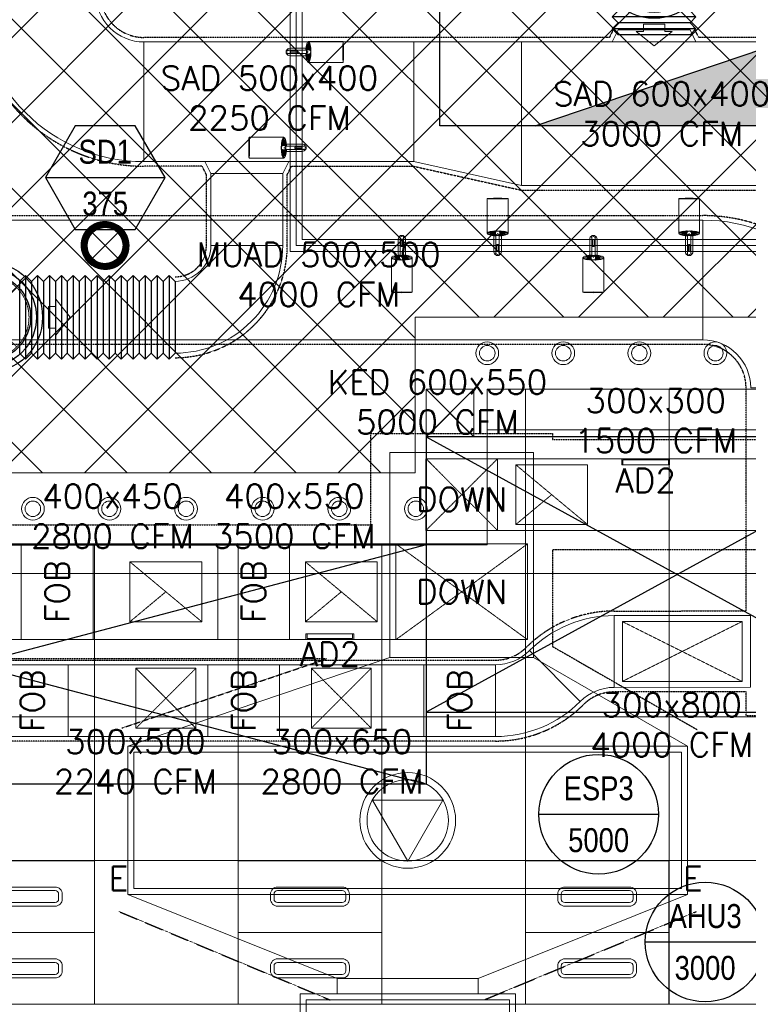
# Model space of a CAD drawing. Header units: millimetres. Extents: x -1574 to 74790, y -2818 to 13830.
# Tile 3 of 92: x 2292 to 5337, y 1050 to 5163. Entities that reach past the tile are written whole.
import ezdxf
from ezdxf.enums import TextEntityAlignment as Align

# ---------------------------------------------------------------- set-up
doc = ezdxf.new("R2010")
doc.units = ezdxf.units.MM
doc.header["$MEASUREMENT"] = 0
for name, pattern in [('( Hidden )', [0.375, 0.25, -0.125]), ('DASHED', [0.75, 0.5, -0.25]), ('HIDDEN', [0.375, 0.25, -0.125])]:
    doc.linetypes.add(name, pattern=pattern)
doc.layers.get('0').update_dxf_attribs({"lineweight": 5})
for name, color, linetype, lineweight, true_color in [('A-CEILING-01', 7, 'Continuous', 5, 0xd56ca8), ('A-CEILING-02', 7, 'Continuous', 5, 0xf27172), ('A-CEILING-08', 7, 'Continuous', 5, 0xd56ca8), ('ACMV-DA-AD', 30, 'Continuous', 13, 0xff7f00), ('ACMV-FA-DUCT', 150, 'Continuous', 20, 0x007fff), ('ACMV-KE-DUCT', 220, 'Continuous', 20, 0xff00bf), ('ACMV-KE-FLOW-ARROW', 220, 'Continuous', 20, 0xff00bf), ('ACMV-SA-DUCT', 200, 'Continuous', 20, 0xbf00ff), ('ACMV-SA-FLOW-ARROW', 200, 'Continuous', 20, 0xbf00ff), ('ACMV-VENTILATION FAN', 30, 'Continuous', 20, 0xff7f00), ('M-MEP-ELLG-LIGHT', 5, 'Continuous', 15, 0x0000ff), ('RCP LAYOUT', 9, 'Continuous', 13, 0x808080), ('XR-CP-DS$0$A-DOWN LIG', 9, 'Continuous', 0, 0x808080)]:
    doc.layers.add(name, color=color, linetype=linetype, lineweight=lineweight, true_color=true_color)
for name, color, linetype in [('A-CELING ELEMENT', 1, 'Continuous'), ('A-EQUIP', 253, 'Continuous'), ('ACMV-FA-DUCT-TEXT', 7, 'Continuous'), ('ACMV-KE-DUCT-TEXT', 7, 'Continuous'), ('ACMV-MEPF_General Text', 7, 'Continuous'), ('ACMV-SA-DUCT-TEXT', 7, 'Continuous'), ('Legend', 7, 'Continuous')]:
    doc.layers.add(name, color=color, linetype=linetype)
doc.layers.add('A-LIGHT', color=1, linetype='Continuous', lineweight=5)
doc.layers.add('A-Wall & Column', color=2, linetype='Continuous', lineweight=0)
for name, color, linetype, true_color in [('ACMV-DUCT-THERMAL-EXT-INS', 9, 'DASHED', 0x808080), ('ACMV-DUCT-THERMAL-INT-INS', 9, 'DASHED', 0x808080), ('ACMV-EQP-DX', 30, 'Continuous', 0xff7f00), ('ACMV-FLEX DUCT', 9, 'Continuous', 0x808080), ('ACMV-GRD', 30, 'Continuous', 0xff7f00), ('Exhaut Hoods', 7, 'Continuous', 0xf26722)]:
    doc.layers.add(name, color=color, linetype=linetype, true_color=true_color)
doc.styles.add('Arial Narrow', font='ARIALN.TTF')
doc.styles.get("Standard").update_dxf_attribs({"font": 'romans.shx'})

# ---------------------------------------------------------------- blocks, each defined once
blk = doc.blocks.new('A$C81f607aa')
at = {"layer": 'A-EQUIP', "color": 8, "lineweight": -3, "true_color": 0x808080}
for points in [[(-11028, 3602), (-11192, 3438)], [(-11192, 3602), (-11028, 3438)]]:
    blk.add_lwpolyline(points, dxfattribs=at)
at = {"layer": 'A-Wall & Column', "color": 8, "true_color": 0x808080}
for p, q in [((-11010, 3420), (-11210, 3620)), ((-11210, 3420), (-11010, 3620))]:
    blk.add_line(p, q, dxfattribs=at)
for points in [[(-11010, 3420), (-11210, 3420), (-11210, 3620), (-11010, 3620)], [(-11210, 3420), (-11010, 3420), (-11010, 3620), (-11210, 3620)]]:
    blk.add_lwpolyline(points, close=True, dxfattribs=at)
blk = doc.blocks.new('XR-CP-DS$0$LIGHTSSS')
at = {"layer": 'XR-CP-DS$0$A-DOWN LIG', "color": 253}
blk.add_lwpolyline([(-367488.2, -158911.1), (-371158.2, -158911.1), (-371158.2, -158261.1), (-373348.2, -158261.1), (-373348.2, -158911.1), (-376643.2, -158911.1), (-376643.2, -159211.1), (-373048.2, -159211.1), (-373048.2, -158561.1), (-371458.2, -158561.1), (-371458.2, -159211.1), (-367488.2, -159211.1)], close=True, dxfattribs=at)
blk = doc.blocks.new('XR-CP-DS$0$ceiling element 01')
at = {"layer": 'A-CELING ELEMENT', "lineweight": 5, "true_color": 0x808080, "transparency": 33554687}
h = blk.add_hatch(dxfattribs=at)
h.set_pattern_fill('ANSI36', color=8, scale=300)
h.paths.add_polyline_path([(-425629.8, -157750.9, -0.039119), (-425655.9, -157707.5), (-427128.8, -158480.5, 0.039269), (-426963.6, -158744.9)])
h.paths.add_polyline_path([(-427216.5, -158526.6, -0.039231), (-427344.4, -158225.6), (-431924, -159775.1), (-429595.3, -159775.1)])
h.paths.add_polyline_path([(-427146.3, -156679.9, 0.039168), (-427262.3, -156968.3), (-425674.3, -157463.1, -0.03857), (-425655.4, -157416.9)])
h.paths.add_polyline_path([(-425704.2, -155604.7, 0.039168), (-426005.5, -155681.4), (-425472.4, -157256.8, -0.03857), (-425424.2, -157244.1)])
edge = h.paths.add_edge_path()
edge.add_line((-430171.7, -151115.1), (-430279.8, -151115.1))
edge.add_line((-430279.8, -151115.1), (-430279.8, -151215.1))
edge.add_line((-430279.8, -151215.1), (-430479.8, -151215.1))
edge.add_line((-430479.8, -151215.1), (-430479.8, -151115.1))
edge.add_line((-430479.8, -151115.1), (-430629.8, -151115.1))
edge.add_line((-430629.8, -151115.1), (-430629.8, -150665.1))
edge.add_line((-430629.8, -150665.1), (-432321.8, -150665.1))
edge.add_line((-432321.8, -150665.1), (-432321.8, -150772.9))
edge.add_line((-432321.8, -150772.9), (-426859.3, -156104.6))
edge.add_arc((-425365.2, -157562.3), 2087.3, 126.7377, 135.7079, ccw=False)
edge.add_line((-426613.8, -155889.5), (-430171.7, -151115.1))
edge = h.paths.add_edge_path()
edge.add_line((-424199.8, -150665.1), (-424199.8, -151115.1))
edge.add_line((-424199.8, -151115.1), (-424349.8, -151115.1))
edge.add_line((-424349.8, -151115.1), (-424349.8, -151215.1))
edge.add_line((-424349.8, -151215.1), (-424444.6, -151215.1))
edge.add_line((-424444.6, -151215.1), (-425069.6, -155496))
edge.add_arc((-425365.2, -157562.3), 2087.3, 72.8718, 81.8578, ccw=False)
edge.add_line((-424750.5, -155567.5), (-423223, -150665.1))
edge.add_line((-423223, -150665.1), (-424199.8, -150665.1))
h.paths.add_polyline_path([(-424567.7, -153182.9), (-424331.7, -153182.9), (-424331.7, -153418.9), (-424567.7, -153418.9)], flags=16)
h = blk.add_hatch(dxfattribs=at)
h.set_pattern_fill('ANSI36', color=8, scale=300)
h.paths.add_polyline_path([(-426846.1, -159033.2, -0.036239), (-427043, -158804), (-428346.2, -159775.1), (-427588, -159775.1)])
h.paths.add_polyline_path([(-427423.6, -157908.4, -0.039197), (-427452.5, -157582.9), (-432321.8, -157641.9), (-432321.8, -158745.1)])
h.paths.add_polyline_path([(-425674.9, -157660.7, -0.038923), (-425686.3, -157611.6), (-427325.9, -157891.7, 0.039228), (-427250.5, -158193.8)])
h.paths.add_polyline_path([(-425560.1, -157303.4, -0.038492), (-425518.1, -157276.7), (-426291, -155804.1, 0.039154), (-426553.9, -155969.8)])
h.paths.add_polyline_path([(-426337.7, -155715.3, -0.039172), (-426037.7, -155586.2), (-427702.8, -150665.1), (-428988.4, -150665.1)])
at = {"layer": 'A-CELING ELEMENT', "color": 8, "linetype": '( Hidden )', "lineweight": -3, "ltscale": 10, "true_color": 0x808080}
blk.add_lwpolyline([(-427588, -159775.1), (-432321.8, -159775.1), (-432321.8, -150665.1), (-423119.8, -150665.1), (-423119.8, -155306.9), (-427588, -159775.1)], dxfattribs=at)
at = {"layer": 'A-CELING ELEMENT', "color": 8, "lineweight": -3, "true_color": 0x808080}
blk.add_lwpolyline([(-431924, -159775.1), (-427344.4, -158225.6)], dxfattribs=at)
blk = doc.blocks.new('*U70')
at = {"lineweight": 0}
h = blk.add_hatch(dxfattribs=at)
h.set_pattern_fill('ANSI31', color=0)
h.paths.add_polyline_path([(-70.7, 70.7), (-53, 53, -0.414214), (53, 53), (70.7, 70.7, 0.414214)])
h.paths.add_polyline_path([(75, 0, -0.198912), (53, -53), (70.7, -70.7, 0.198912), (100, 0, 0.198912), (70.7, 70.7), (53, 53, -0.198912)])
h.paths.add_polyline_path([(-53, -53), (-70.7, -70.7, 0.414214), (70.7, -70.7), (53, -53, -0.414214)])
h.paths.add_polyline_path([(-75, 0, -0.198912), (-53, 53), (-70.7, 70.7, 0.198912), (-100, 0, 0.198912), (-70.7, -70.7), (-53, -53, -0.198912)])
at = {"color": 0}
for p, q in [((-53, 53), (53, -53)), ((-53, -53), (53, 53))]:
    blk.add_line(p, q, dxfattribs=at)
at = {"color": 0, "lineweight": 0}
for radius in [100, 75]:
    blk.add_circle((0, 0), radius, dxfattribs=at)
blk = doc.blocks.new('LIGHT-600X600MM')
at = {"color": 0}
blk.add_line((300, 0), (-300, 0), dxfattribs=at)
blk.add_lwpolyline([(-300, 300), (-300, -300), (300, -300), (300, 300)], close=True, dxfattribs=at)
for points in [[(-165, 160), (-165, 140, 0.414214), (-135, 110), (135, 110, 0.414214), (165, 140), (165, 160, 0.414214), (135, 190), (-135, 190, 0.414214)], [(-150, 160), (-150, 140, 0.414214), (-135, 125), (135, 125, 0.414214), (150, 140), (150, 160, 0.414214), (135, 175), (-135, 175, 0.414214)], [(-165, -160), (-165, -140, -0.414214), (-135, -110), (135, -110, -0.414214), (165, -140), (165, -160, -0.414214), (135, -190), (-135, -190, -0.414214)], [(-150, -160), (-150, -140, -0.414214), (-135, -125), (135, -125, -0.414214), (150, -140), (150, -160, -0.414214), (135, -175), (-135, -175, -0.414214)]]:
    blk.add_lwpolyline(points, format="xyb", close=True, dxfattribs=at)
blk.add_attdef('E', text='', height=100).set_placement((400, 250), align=Align.MIDDLE_CENTER)
blk = doc.blocks.new('A$C98a85b24')
at = {"layer": 'M-MEP-ELLG-LIGHT', "color": 8, "true_color": 0x808080}
for name, p in [('*U70', (-1541, 4220)), ('LIGHT-600X600MM', (-685, 1350))]:
    blk.add_blockref(name, p, dxfattribs=at)
ref = blk.add_blockref('LIGHT-600X600MM', (-1885, 1350), dxfattribs=at)
ref.add_attrib('E', 'E', dxfattribs={"layer": '0', "color": 0, "height": 100}).set_placement((-1485, 1575), align=Align.MIDDLE_CENTER)
ref = blk.add_blockref('LIGHT-600X600MM', (515, 1350), dxfattribs=at)
ref.add_attrib('E', 'E', dxfattribs={"layer": '0', "color": 0, "height": 100}).set_placement((915, 1575), align=Align.MIDDLE_CENTER)
blk = doc.blocks.new('track-L-1')
at = {"color": 8, "linetype": 'Continuous', "lineweight": 13, "true_color": 0x808080}
for p, q in [((0, 9.4), (-0.6, 43.4)), ((-0.5, 43.4), (144.7, 43.5)), ((1.8, 9.3), (1.2, 42.9)), ((-93, -5.8), (-93, 5.7)), ((-93, 1), (-89, 1)), ((-83, 6.7), (-92, 6.7)), ((-91.9, -1.2), (-91.9, 1)), ((-90.5, 6.7), (-90.5, 8.3)), ((-90.5, 8.3), (-85, 8.3)), ((-90.5, 6.9), (-85, 6.9)), ((-89, -1.2), (-89, 1)), ((-85, 6.7), (-85, 8.3)), ((-83, 6.9), (-83, 5.7)), ((-10, 6.9), (-83, 6.9)), ((-11, 15.4), (-77.5, 15.4)), ((-75.5, 2.9), (-75.5, -3.1)), ((-75.5, 2.9), (-46.4, 2.9)), ((-46.6, 2.9), (-46.6, -3.1)), ((-46.4, -3.1), (-46.4, 2.9)), ((-11, 6.9), (-11, 15.4)), ((-6.5, 6.9), (-10.8, 11.2)), ((-5.1, 8), (-10.6, 13.5)), ((-5.1, 7.9), (-10.4, 15.8)), ((-3.5, 8.8), (-10.1, 18.5)), ((-3.5, 8.8), (-9.6, 22.8)), ((-1.8, 9.3), (-9, 26)), ((-9, -6.1), (-9, 5.9)), ((-6.5, 3.9), (-9, 3.9)), ((-1.8, 9.3), (-7, 34.5)), ((0, 9.4), (-5.8, 37.6)), ((1.8, 9.3), (5.7, 35.2)), ((3.5, 8.8), (6.9, 31.2)), ((3.5, 8.8), (8.5, 22.7)), ((5.1, 8), (9, 18.9)), ((5.1, 8), (9.4, 15.5)), ((6.5, 7), (9.6, 12.4)), ((6.5, 6.9), (9.7, 10.9)), ((7.7, 5.7), (9.9, 8.3)), ((-93, -1.2), (-89, -1.2)), ((-92, -6.8), (-83, -6.8)), ((-90.5, -8.5), (-90.5, -6.8)), ((-90.5, -7.1), (-85, -7.1)), ((-90.5, -8.5), (-85, -8.5)), ((-85, -8.5), (-85, -6.8)), ((-83, -7.1), (-83, -5.8)), ((-83, -7.1), (-10, -7.1)), ((-77.5, -15.6), (-11, -15.6)), ((-75.5, -3.1), (-46.4, -3.1)), ((-11, -15.6), (-11, -7.1)), ((-6.5, -7), (-10.8, -11.3)), ((-5.1, -8.1), (-10.6, -13.6)), ((-5.1, -8.1), (-10.4, -15.9)), ((-3.5, -8.9), (-10.1, -18.6)), ((-3.5, -8.9), (-9.6, -22.9)), ((-6.5, -4.1), (-9, -4.1)), ((-1.8, -9.4), (-9, -26.1)), ((-1.8, -9.4), (-7, -34.6)), ((0, -9.6), (-5.8, -37.7)), ((0, -9.6), (-0.6, -43.6)), ((1.8, -9.4), (1.2, -43)), ((1.8, -9.4), (5.7, -35.3)), ((3.5, -8.9), (6.9, -31.3)), ((3.5, -8.9), (8.5, -22.8)), ((5.1, -8.1), (9, -19.1)), ((5.1, -8.1), (9.4, -15.6)), ((6.5, -7.1), (9.6, -12.5)), ((6.5, -7.1), (9.7, -11)), ((7.7, -5.8), (9.9, -8.4)), ((-0.5, -43.6), (144.7, -43.5))]:
    blk.add_line(p, q, dxfattribs=at)
for centre, radius, start, end in [((-92, 5.7), 1, 90.0041, 180.0041), ((-77.5, -0.1), 15.5, 90.0041, 154.188), ((-10, 5.9), 1, 0.0041, 90.0041), ((0, -0.1), 9.5, 205.0436, 154.9646), ((2, 9.9), 10.4, 214.9292, 253.0242), ((-92, -5.8), 1, 180.0041, 270.0041), ((-77.5, -0.1), 15.5, 205.8202, 270.0041), ((-10, -6.1), 1, 270.0041, 0.0041), ((2, -10), 10.4, 106.984, 145.0789)]:
    blk.add_arc(centre, radius, start, end, dxfattribs=at)
for centre, ratio, start_param, end_param in [((-0.5, -0.1), 0.243873, -1.409174, 4.550767), ((144.7, 0), 0.034014, -1.570796, 4.712389)]:
    blk.add_ellipse(centre, major_axis=(0, -43.5), ratio=ratio, start_param=start_param, end_param=end_param, dxfattribs=at)
blk = doc.blocks.new('A$Ce144d348')
at = {"layer": 'M-MEP-ELLG-LIGHT', "color": 252}
blk.add_lwpolyline([(3223, -5724), (3273, -5724), (3273, -9235), (8919.9, -9235), (13625, -4529.9), (13625, -356.4), (13675, -356.4), (13675, -4550.7), (8940.7, -9285), (3223, -9285)], close=True, dxfattribs=at)
blk.add_lwpolyline([(3248, -5724), (3248, -9260), (8930.3, -9260), (13650, -4540.3), (13650, -356.4)], dxfattribs=at)
at = {"layer": 'M-MEP-ELLG-LIGHT', "color": 1, "true_color": 0xff0000}
blk.add_blockref('track-L-1', (3299, -8451.5), dxfattribs=at)
at = {"layer": 'M-MEP-ELLG-LIGHT', "color": 1, "true_color": 0xff0000, "xscale": -1}
blk.add_blockref('track-L-1', (3195.5, -8851.5), dxfattribs=at)
at = {"layer": 'M-MEP-ELLG-LIGHT', "color": 1, "true_color": 0xff0000, "rotation": 90}
for p in [(4089.1, -9209), (4889.1, -9209)]:
    blk.add_blockref('track-L-1', p, dxfattribs=at)
at = {"layer": 'M-MEP-ELLG-LIGHT', "color": 1, "true_color": 0xff0000, "xscale": -1, "rotation": 90}
for p in [(3689.1, -9311), (4489.1, -9311)]:
    blk.add_blockref('track-L-1', p, dxfattribs=at)
blk = doc.blocks.new('A$C137d50fb')
at = {"layer": 'M-MEP-ELLG-LIGHT', "color": 8, "lineweight": 13, "true_color": 0x808080}
for centre, radius in [((4045.7, -9710), 47.5), ((4363.4, -9710), 47.5), ((4681.1, -9710), 47.5), ((4998.9, -9710), 47.5), ((4045.7, -9710), 32.5), ((4363.4, -9710), 32.5), ((4681.1, -9710), 32.5), ((4998.9, -9710), 32.5), ((2147.3, -10360), 47.5), ((2467.3, -10360), 47.5), ((2787.3, -10360), 47.5), ((3107.3, -10360), 47.5), ((3427.3, -10360), 47.5), ((3747.3, -10360), 47.5), ((2147.3, -10360), 32.5), ((2467.3, -10360), 32.5), ((2787.3, -10360), 32.5), ((3107.3, -10360), 32.5), ((3427.3, -10360), 32.5), ((3747.3, -10360), 32.5)]:
    blk.add_circle(centre, radius, dxfattribs=at)
blk = doc.blocks.new('XR-CP-DS')
at = {"layer": 'A-CEILING-01', "true_color": 0x808080}
h = blk.add_hatch(dxfattribs=at)
h.set_pattern_fill('ANSI37', color=8, scale=2000)
edge = h.paths.add_edge_path()
edge.add_line((17350, 13380), (12020, 13380))
edge.add_line((12020, 13380), (12020, 13280))
edge.add_line((12020, 13280), (11820, 13280))
edge.add_line((11820, 13280), (11820, 13380))
edge.add_line((11820, 13380), (6090, 13380))
edge.add_line((6090, 13380), (6090, 13280))
edge.add_line((6090, 13280), (5890, 13280))
edge.add_line((5890, 13280), (5890, 13380))
edge.add_line((5890, 13380), (350, 13380))
edge.add_line((350, 13380), (200, 13380))
edge.add_line((200, 13380), (200, 4520))
edge.add_line((200, 4520), (650, 4520))
edge.add_line((650, 4520), (650, 4220))
edge.add_line((650, 4220), (200, 4220))
edge.add_line((200, 4220), (200, 3270))
edge.add_line((200, 3270), (3945, 3270))
edge.add_line((3945, 3270), (3945, 3920))
edge.add_line((3945, 3920), (6135, 3920))
edge.add_line((6135, 3920), (6135, 3270))
edge.add_line((6135, 3270), (9805, 3270))
edge.add_line((9805, 3270), (9805, 3070))
edge.add_line((9805, 3070), (10125.7, 3070))
edge.add_line((10125.7, 3070), (10125.7, 3423))
edge.add_line((10125.7, 3423), (11242.1, 4539.4))
edge.add_line((11242.1, 4539.4), (10770.1, 5011.3))
edge.add_line((10770.1, 5011.3), (11904.4, 6145.6))
edge.add_line((11904.4, 6145.6), (14298.8, 8540))
edge.add_line((14298.8, 8540), (14450, 8540))
edge.add_line((14450, 8540), (14450, 9620))
edge.add_line((14450, 9620), (14450, 12330))
edge.add_arc((15200, 12330), 750, 90, 180, ccw=False)
edge.add_line((15200, 13080), (17350, 13080))
edge.add_line((17350, 13080), (17350, 13380))
h.paths.add_polyline_path([(5890.1, 11294.2), (6090.1, 11294.2), (6090.1, 11094.2), (5890.1, 11094.2)], flags=16)
h.paths.add_polyline_path([(5890.1, 9330), (6090.1, 9330), (6090.1, 9130), (5890.1, 9130)], flags=16)
h.paths.add_polyline_path([(5890, 8418.4), (6090, 8418.4), (6090, 8218.4), (5890, 8218.4)], flags=16)
h.paths.add_polyline_path([(5890, 6030), (6090, 6030), (6090, 5830), (5890, 5830)], flags=16)
h.paths.add_polyline_path([(11820, 8418.4), (12020, 8418.4), (12020, 8218.4), (11820, 8218.4)], flags=16)
h.paths.add_polyline_path([(11820, 9330), (12020, 9330), (12020, 9130), (11820, 9130)], flags=16)
h.paths.add_polyline_path([(11820.1, 11294.2), (12020.1, 11294.2), (12020.1, 11094.2), (11820.1, 11094.2)], flags=16)
at = {"layer": 'A-CEILING-02', "true_color": 0x808080}
h = blk.add_hatch(dxfattribs=at)
h.set_pattern_fill('_USER', color=8, scale=600, double=1, pattern_type=0)
h.set_pattern_definition([(0, (9805, 1050), (0, 600), []), (90, (9805, 1050), (-600, 4e-14), [])])
h.paths.add_polyline_path([(200, 1050), (200, 2970), (4245, 2970), (4245, 3620), (5835, 3620), (5835, 2970), (9805, 2970), (9805, 1050)])
at = {"layer": 'A-CEILING-01', "color": 8, "true_color": 0x808080}
blk.add_lwpolyline([(11820, 13380), (6090, 13380), (6090, 13280), (5890, 13280), (5890, 13380), (350, 13380), (200, 13380), (200, 4520), (650, 4520), (650, 4220), (200, 4220), (200, 3270), (3945, 3270), (3945, 3920), (6135, 3920), (6135, 3270), (9805, 3270), (9805, 3070), (10125.7, 3070)], dxfattribs=at)
blk.add_lwpolyline([(200, 1050), (200, 2970), (4245, 2970), (4245, 3620), (5835, 3620), (5835, 2970), (9805, 2970), (9805, 1050)], close=True, dxfattribs=at)
at = {"color": 8, "true_color": 0x808080}
blk.add_blockref('A$C81f607aa', (15200, 0), dxfattribs=at)
at = {"layer": 'A-CEILING-08', "color": 8, "lineweight": 0, "true_color": 0x808080}
blk.add_blockref('XR-CP-DS$0$ceiling element 01', (436369.8, 164495.1), dxfattribs=at)
at = {"layer": 'A-LIGHT', "color": 8, "true_color": 0x808080}
for name, p in [('A$C98a85b24', (4190, 0)), ('A$Ce144d348', (200, 13480)), ('A$C137d50fb', (200, 13480))]:
    blk.add_blockref(name, p, dxfattribs=at)
at = {"layer": 'XR-CP-DS$0$A-DOWN LIG', "color": 8, "lineweight": 0, "true_color": 0x808080}
blk.add_blockref('XR-CP-DS$0$LIGHTSSS', (377293.2, 162181.1), dxfattribs=at)
blk = doc.blocks.new('EQP TAG')
at = {"layer": 'Legend'}
blk.add_line((-250, 0), (250, 0), dxfattribs=at)
blk.add_circle((0, 0), 250, dxfattribs=at)
at = {"layer": 'Legend', "style": 'Arial Narrow'}
for tag, p in [('EQP_TAG', (0, 108.3)), ('CFM', (0, -108.3))]:
    blk.add_attdef(tag, text='', height=100, dxfattribs=at).set_placement(p, align=Align.MIDDLE_CENTER)
blk = doc.blocks.new('KEF-4250')
at = {"layer": 'ACMV-KE-FLOW-ARROW'}
for points in [[(0, 889.2), (-100, 969.2), (-60, 969.2), (-60, 1009.2), (60, 1009.2), (60, 969.2), (100, 969.2), (0, 889.2)], [(0, 129.2), (-100, 209.2), (-60, 209.2), (-60, 249.2), (60, 249.2), (60, 209.2), (100, 209.2), (0, 129.2)]]:
    blk.add_lwpolyline(points, dxfattribs=at)
blk.add_lwpolyline([(0, 410), (147.2, 665), (-147.2, 665)], close=True, dxfattribs=at)
at = {"layer": 'ACMV-VENTILATION FAN'}
for points in [[(295, 1160), (295, 1095), (-295, 1095), (-295, 1160)], [(-450, 65), (-450, 1095), (450, 1095), (450, 65)], [(-425, 90), (-425, 1070), (425, 1070), (425, 90)], [(295, 0), (295, 65), (-295, 65), (-295, 0)]]:
    blk.add_lwpolyline(points, close=True, dxfattribs=at)
for radius in [200, 170]:
    blk.add_circle((0, 580), radius, dxfattribs=at)
blk = doc.blocks.new('A$C526f7b77')
at = {"layer": 'Exhaut Hoods', "linetype": 'Continuous', "ltscale": 750}
for points in [[(-200, 2270), (1900, 2270), (1900, 3420), (-200, 3420)], [(-3990, 2970), (-200, 2970), (-200, 1970.1), (-3990, 1970.1)]]:
    blk.add_lwpolyline(points, close=True, dxfattribs=at)
at = {"layer": 'Exhaut Hoods'}
for points in [[(1900, 3420), (-200, 2270)], [(-200, 3420), (1900, 2270)], [(-200, 2970), (-3990, 1970.1)], [(-3990, 2970), (-200, 1970.1)]]:
    blk.add_lwpolyline(points, dxfattribs=at)
blk = doc.blocks.new('RYDAIR ESP-6000 CFM')
at = {"layer": 'ACMV-KE-FLOW-ARROW'}
blk.add_lwpolyline([(0, 140), (147.2, 395), (-147.2, 395)], close=True, dxfattribs=at)
at = {"layer": 'ACMV-VENTILATION FAN'}
for points in [[(-1169, 620), (1169, 620), (1169, 0), (-1169, 0)], [(-1144, 595), (1144, 595), (1144, 25), (-1144, 25)]]:
    blk.add_lwpolyline(points, close=True, dxfattribs=at)
for radius in [200, 170]:
    blk.add_circle((0, 310), radius, dxfattribs=at)
blk = doc.blocks.new('DUCT_AD_200x200_S')
at = {"layer": 'ACMV-DA-AD'}
blk.add_lwpolyline([(0, 100), (25, 100), (25, -100), (0, -100)], close=True, dxfattribs=at)
blk.add_lwpolyline([(0, 100), (25, 100), (25, -100), (0, -100)], dxfattribs=at)
at = {"layer": 'ACMV-DA-AD', "color": 8, "true_color": 0x808080}
blk.add_lwpolyline([(0, 95), (20, 95), (20, -95), (0, -95)], dxfattribs=at)
blk = doc.blocks.new('A$C5c7590bd')
at = {"layer": 'ACMV-DUCT-THERMAL-EXT-INS'}
blk.add_lwpolyline([(-13941.9, 2113.2), (-13943.4, 2149.8), (-14840, 2149.8), (-14840, 2487.8), (-13957.1, 2487.8), (-13966.9, 2729.1), (-13966.9, 3625.8, -0.414214), (-13247.9, 4344.8), (-10053.6, 4344.8, -0.414386), (-9335, 3625.8), (-9335, 2255.3), (-9873, 2255.3), (-9873, 2355.3), (-10424.6, 2354.8, 0.198685), (-10552.4, 2301.8, -0.198912), (-10919.4, 2149.8), (-13452.4, 2149.8), (-13453.9, 2113.2)], format="xyb", dxfattribs=at)
blk.add_lwpolyline([(-10053.6, 3806.8), (-13247.9, 3806.8, 0.414181), (-13428.9, 3625.8), (-13428.9, 2729.1), (-13438.7, 2487.8), (-10919.4, 2487.8, 0.198912), (-10791.4, 2540.8, -0.198912), (-10424.4, 2692.8), (-9873, 2693.3), (-9873, 3625.8, 0.413615)], format="xyb", close=True, dxfattribs=at)
for points in [[(-12481.1, 2204.1), (-11625.6, 2493.3), (-14901.2, 2493.3), (-14901.2, 3053.3), (-11441, 3053.3), (-11441, 3435), (-10681, 3435), (-10681, 3409.2), (-9355, 3409.2), (-9355, 2949.2), (-10681, 2949.2), (-10681, 2544.6), (-10077.6, 2197.7)], [(-12492.1, 1437.2), (-11611, 1068.3)], [(-10967.8, 1068.3), (-10080.9, 1437.2)]]:
    blk.add_lwpolyline(points, dxfattribs=at)
at = {"layer": 'ACMV-FA-DUCT'}
for points in [[(-13250.9, 4325.8), (-10053.6, 4325.8), (-10053.6, 3825.8), (-13250.9, 3825.8)], [(-10424.4, 2673.8), (-9854, 2674.3), (-9854, 2374.3), (-10424.4, 2373.8)], [(-10389.8, 2648.8), (-10389.8, 2398.8), (-9889.8, 2398.8), (-9889.8, 2648.8)], [(-13005, 2468.8), (-12705, 2468.8), (-12705, 2168.8), (-13005, 2168.8)], [(-12705, 2468.8), (-12122, 2468.8), (-12122, 2168.8), (-12705, 2168.8)], [(-12122, 2468.8), (-11822, 2468.8), (-11822, 2168.8), (-12122, 2168.8)], [(-11822, 2468.8), (-11219.4, 2468.8), (-11219.4, 2168.8), (-11822, 2168.8)], [(-11219.4, 2468.8), (-10919.4, 2468.8), (-10919.4, 2168.8), (-11219.4, 2168.8)], [(-12422, 2453.6), (-12172, 2453.6), (-12172, 2203.6), (-12422, 2203.6)], [(-11689, 2453.6), (-11439, 2453.6), (-11439, 2203.6), (-11689, 2203.6)]]:
    blk.add_lwpolyline(points, close=True, dxfattribs=at)
for points in [[(-10053.6, 3825.8), (-10053.6, 4325.8, -0.414214), (-9353.6, 3625.8), (-9853.6, 3625.8, 0.414214)], [(-10565.8, 2315.2, -0.198912), (-10424.4, 2373.8), (-10424.4, 2673.8, 0.198912), (-10778, 2527.4)], [(-10919.4, 2468.8, 0.198912), (-10778, 2527.4), (-10565.8, 2315.2, -0.198912), (-10919.4, 2168.8)]]:
    blk.add_lwpolyline(points, format="xyb", close=True, dxfattribs=at)
at = {"layer": 'ACMV-FA-DUCT', "linetype": 'DASHED'}
for points in [[(-9889.8, 2648.8), (-10389.8, 2398.8)], [(-10389.8, 2648.8), (-9889.8, 2398.8)], [(-12172, 2453.6), (-12422, 2203.6)], [(-12422, 2453.6), (-12172, 2203.6)], [(-11439, 2453.6), (-11689, 2203.6)], [(-11689, 2453.6), (-11439, 2203.6)]]:
    blk.add_lwpolyline(points, dxfattribs=at)
at = {"layer": 'ACMV-KE-DUCT'}
for points in [[(-11361, 3355), (-10761, 3355), (-10761, 2498.3), (-11361, 2498.3)], [(-11211, 3329.2), (-10911, 3329.2), (-10911, 3029.2), (-11211, 3029.2)], [(-10911, 3329.2), (-9435, 3329.2), (-9435, 3029.2), (-10911, 3029.2)], [(-10535, 3054.2), (-10835, 3054.2), (-10835, 3304.2), (-10535, 3304.2)], [(-13409, 2973.3), (-12901, 2973.3), (-12901, 2573.9), (-13409, 2573.9)], [(-12901, 2973.3), (-12601, 2973.3), (-12601, 2573.3), (-12901, 2573.3)], [(-12601, 2973.3), (-12080.5, 2973.3), (-12080.5, 2573.3), (-12601, 2573.3)], [(-12080.5, 2973.3), (-11780.5, 2973.3), (-11780.5, 2573.3), (-12080.5, 2573.3)], [(-11780.5, 2973.3), (-11336, 2973.3), (-11336, 2573.3), (-11780.5, 2573.3)], [(-11336, 2973.3), (-10786, 2973.3), (-10786, 2573.3), (-11336, 2573.3)], [(-12147, 2648.3), (-12447, 2648.3), (-12447, 2898.3), (-12147, 2898.3)], [(-11414, 2648.3), (-11714, 2648.3), (-11714, 2898.3), (-11414, 2898.3)], [(-11361, 2498.3), (-10761, 2498.3), (-10117.5, 2128.3), (-12455.5, 2128.3)], [(-12455.5, 1508.3), (-10117.5, 1508.3), (-10991.5, 1158.3), (-11581.5, 1158.3)]]:
    blk.add_lwpolyline(points, close=True, dxfattribs=at)
at = {"layer": 'ACMV-KE-DUCT', "linetype": 'DASHED'}
for points in [[(-10911, 3329.2), (-11211, 3029.2)], [(-11210, 3329.2), (-10911, 3029.2)], [(-10535, 3054.2), (-10835, 3304.2)], [(-10685, 3179.2), (-10835, 3054.2)], [(-11336, 2973.3), (-10786, 2573.3)], [(-10786, 2973.3), (-11336, 2573.3)], [(-12147, 2648.3), (-12447, 2898.3)], [(-11414, 2648.3), (-11714, 2898.3)], [(-12297, 2773.3), (-12447, 2648.3)], [(-11564, 2773.3), (-11714, 2648.3)]]:
    blk.add_lwpolyline(points, dxfattribs=at)
blk.add_blockref('RYDAIR ESP-6000 CFM', (-11286.5, 1508.3))
at = {"layer": 'ACMV-DUCT-THERMAL-EXT-INS', "xscale": -1, "rotation": 270.000000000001}
blk.add_blockref('DUCT_AD_200x200_S', (-10292.6, 3304.2), dxfattribs=at)
at = {"layer": 'ACMV-DUCT-THERMAL-EXT-INS', "rotation": 269.9999999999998}
blk.add_blockref('DUCT_AD_200x200_S', (-11611.6, 2598.3), dxfattribs=at)
at = {"layer": 'ACMV-EQP-DX'}
blk.add_blockref('EQP TAG', (-10488.8, 1844.1), dxfattribs=at).add_auto_attribs({'EQP_TAG': 'ESP3', 'CFM': '5000'})
at = {"layer": 'ACMV-KE-DUCT'}
blk.add_blockref('KEF-4250', (-11286.5, -1.7), dxfattribs=at)
at = {"layer": 'Exhaut Hoods'}
blk.add_blockref('A$C526f7b77', (-11010, 0), dxfattribs=at)
at = {"layer": 'ACMV-FA-DUCT-TEXT', "char_height": 100, "attachment_point": 5}
for s, insert in [('{\\Fromans|c0;MUAD 500x500\\P4000 CFM}', (-11658.6, 4098.7)), ('{\\Fromans|c0;300x800\\P4000 CFM}', (-10183.3, 2217.7)), ('{\\Fromans|c0;300x500\\P2240 CFM}', (-12424.3, 2063.9)), ('{\\Fromans|c0;300x650\\P2800 CFM}', (-11561.3, 2063.9))]:
    blk.add_mtext_dynamic_manual_height_columns(s, width=1738.556, gutter_width=1, heights=[389.5], dxfattribs=dict(at, insert=insert))
at = {"layer": 'ACMV-FA-DUCT-TEXT', "char_height": 100, "attachment_point": 5, "rotation": 89.9961}
for insert in [(-12855, 2318.8), (-11972, 2318.8), (-11069.4, 2318.8)]:
    blk.add_mtext_dynamic_manual_height_columns('{\\Fromans|c0;FOB}', width=1738.556, gutter_width=1, heights=[389.5], dxfattribs=dict(at, insert=insert))
at = {"layer": 'ACMV-KE-DUCT-TEXT', "char_height": 100, "attachment_point": 5}
for s, insert in [('{\\Fromans|c0;KED 600x550\\P5000 CFM}', (-11162.3, 3566)), ('{\\Fromans|c0;300x300\\P1500 CFM}', (-10250.1, 3488.4)), ('{\\Fromans|c0;400x450\\P2800 CFM}', (-12520, 3089)), ('{\\Fromans|c0;400x550\\P3500 CFM}', (-11761, 3089))]:
    blk.add_mtext_dynamic_manual_height_columns(s, width=1639.938, gutter_width=1, heights=[0], dxfattribs=dict(at, insert=insert))
for s, insert, rotation in [('{\\Fromans|c0;DOWN}', (-11061, 3159.2), 359.8998), ('{\\Fromans|c0;FOB}', (-12751, 2773.3), 89.8998), ('{\\Fromans|c0;FOB}', (-11930.5, 2773.3), 89.8998), ('{\\Fromans|c0;DOWN}', (-11061, 2773.3), 359.8998)]:
    blk.add_mtext_dynamic_manual_height_columns(s, width=1639.938, gutter_width=1, heights=[0], dxfattribs=dict(at, insert=insert, rotation=rotation))
at = {"layer": 'ACMV-MEPF_General Text', "char_height": 100, "attachment_point": 5}
for insert in [(-10292.6, 3238.2), (-11611.6, 2513)]:
    blk.add_mtext_dynamic_manual_height_columns('\\pxqc,t6;{\\Fromans|c0;AD2}', width=3300, gutter_width=15540.7, heights=[500], dxfattribs=dict(at, insert=insert))
blk = doc.blocks.new('SA-RCD-350')
at = {"layer": 'ACMV-GRD'}
for radius in [231.5, 206.5, 181.5]:
    blk.add_circle((0, 0), radius, dxfattribs=at)
at = {"layer": 'ACMV-SA-DUCT', "linetype": 'HIDDEN'}
for p, q in [((-123.7, 123.7), (123.7, -123.7)), ((123.7, 123.7), (-123.7, -123.7))]:
    blk.add_line(p, q, dxfattribs=at)
blk.add_circle((0, 0), 175, dxfattribs=at)
at = {"layer": 'ACMV-SA-FLOW-ARROW'}
for points in [[(0, 346.5), (-75, 286.5), (-45, 286.5), (-45, 256.5), (45, 256.5), (45, 286.5), (75, 286.5), (0, 346.5)], [(-346.5, 0), (-286.5, 75), (-286.5, 45), (-256.5, 45), (-256.5, -45), (-286.5, -45), (-286.5, -75), (-346.5, 0)], [(346.5, 0), (286.5, 75), (286.5, 45), (256.5, 45), (256.5, -45), (286.5, -45), (286.5, -75), (346.5, 0)], [(0, -346.5), (-75, -286.5), (-45, -286.5), (-45, -256.5), (45, -256.5), (45, -286.5), (75, -286.5), (0, -346.5)]]:
    blk.add_lwpolyline(points, dxfattribs=at)
blk = doc.blocks.new('AIR Terminal Tag')
at = {"layer": 'Legend'}
blk.add_line((-250, 0), (250, 0), dxfattribs=at)
blk.add_lwpolyline([(-125, 216.5), (-250, 0), (-125, -216.5), (125, -216.5), (250, 0), (125, 216.5)], close=True, dxfattribs=at)
at = {"layer": 'Legend', "style": 'Arial Narrow'}
for tag, p in [('AIR_TERMINAL_TYPE_NUMBER', (0, 108.3)), ('CFM', (0, -108.3))]:
    blk.add_attdef(tag, text='', height=100, dxfattribs=at).set_placement(p, align=Align.MIDDLE_CENTER)
blk = doc.blocks.new('FC300')
at = {"layer": 'ACMV-FLEX DUCT'}
for p, q in [((-50, 150), (-25, 175)), ((-25, 175), (-25, -175)), ((-25, 175), (0, 150)), ((-50, 150), (-50, -150)), ((0, 150), (0, -150)), ((-50, -150), (-25, -175)), ((-25, -175), (0, -150))]:
    blk.add_line(p, q, dxfattribs=at)
blk = doc.blocks.new('A$C7e6e56f9')
at = {"layer": 'ACMV-DUCT-THERMAL-INT-INS'}
for points in [[(-10424.1, 5128.7), (-10443.9, 5089.2), (-12389.1, 5089.2, -0.414214), (-12570.1, 5270.2), (-12570.1, 6505.9), (-12620.1, 6955.9), (-12620.1, 7204.4), (-12584.6, 7222.2), (-11296.3, 7222.2)], [(-12258.6, 4089.2, 0.418363), (-12127.7, 4220.2), (-12127.7, 4515.7), (-12145.5, 4551.2), (-12389.1, 4551.2, -0.414214), (-13108.1, 5270.2), (-13108.1, 5859.5), (-13143.6, 5877.3, -0.411388), (-13608.1, 6346.2), (-13608.1, 6846.2)], [(-8629, 1966.7), (-8629, 2416.7, -0.198912), (-8576, 2544.7, 0.198912), (-8336.1, 3123.8), (-8336.1, 4170.2, 0.414214), (-9255.1, 5089.2), (-10070.4, 5089.2), (-10090.1, 5128.7)], [(-11789.8, 4515.7), (-11772, 4551.2), (-11262.7, 4551.2), (-10812.7, 4451.2), (-9790.7, 4451.2), (-9770, 4411.7), (-9770, 4146.3, 0.414214), (-9301, 3677.3), (-9151, 3677.3)], [(-12258.7, 3751.2, 0.414214), (-11789.7, 4220.2), (-11789.7, 4515.7)]]:
    blk.add_lwpolyline(points, format="xyb", dxfattribs=at)
at = {"layer": 'ACMV-SA-DUCT'}
for points in [[(-12589.1, 5270.2), (-13089.1, 5270.2, 0.414214), (-12389.1, 4570.2), (-12389.1, 5070.2, -0.414214)], [(-11808.7, 4220.2, -0.414214), (-12258.7, 3770.2), (-12258.7, 4070.2, 0.414214), (-12108.7, 4220.2)]]:
    blk.add_lwpolyline(points, format="xyb", close=True, dxfattribs=at)
for points in [[(-10407.1, 5120.2), (-10107.1, 5120.2), (-10082.1, 5070.2), (-10432.1, 5070.2)], [(-12389.1, 5070.2), (-11260.6, 5070.2), (-11260.6, 4570.2), (-12389.1, 4570.2)], [(-11260.6, 5070.2), (-10810.6, 5070.2), (-10810.6, 4470.2), (-11260.6, 4570.2)], [(-10810.6, 5070.2), (-9255.1, 5070.2), (-9255.1, 4470.2), (-10810.6, 4470.2)], [(-12108.7, 4520.2), (-11808.7, 4520.2), (-11783.7, 4570.2), (-12133.7, 4570.2)], [(-12108.7, 4520.2), (-11808.7, 4520.2), (-11808.7, 4220.2), (-12108.7, 4220.2)]]:
    blk.add_lwpolyline(points, close=True, dxfattribs=at)
at = {"layer": 'ACMV-EQP-DX'}
blk.add_blockref('EQP TAG', (-10044, 1310.4), dxfattribs=at).add_auto_attribs({'EQP_TAG': 'AHU3', 'CFM': '3000'})
at = {"layer": 'ACMV-GRD'}
for p in [(-10257.1, 5400.5), (-13043.8, 3920.2)]:
    blk.add_blockref('SA-RCD-350', p, dxfattribs=at)
at = {"layer": 'ACMV-SA-DUCT', "rotation": 270}
for p in [(-10257.1, 5150.5), (-10257.1, 5100.5)]:
    blk.add_blockref('FC300', p, dxfattribs=at)
at = {"layer": 'ACMV-SA-DUCT'}
for p in [(-12858.7, 3920.2), (-12808.7, 3920.2), (-12758.7, 3920.2), (-12708.7, 3920.2), (-12658.7, 3920.2), (-12608.7, 3920.2), (-12558.7, 3920.2), (-12508.7, 3920.2), (-12458.7, 3920.2), (-12408.7, 3920.2), (-12358.7, 3920.2), (-12308.7, 3920.2), (-12258.7, 3920.2)]:
    blk.add_blockref('FC300', p, dxfattribs=at)
at = {"layer": 'Legend'}
blk.add_blockref('AIR Terminal Tag', (-12550.5, 4503.5), dxfattribs=at).add_auto_attribs({'CFM': '375', 'AIR_TERMINAL_TYPE_NUMBER': 'SD1'})
at = {"layer": 'ACMV-SA-DUCT-TEXT', "char_height": 100, "attachment_point": 5}
for s, insert in [('{\\Fromans|c0;SAD 500x400\\P2250 CFM}', (-11863.9, 4835.9)), ('{\\Fromans|c0;SAD 600x400\\P3000 CFM}', (-10225.1, 4770.2))]:
    blk.add_mtext_dynamic_manual_height_columns(s, width=1639.938, gutter_width=1, heights=[0], dxfattribs=dict(at, insert=insert))

msp = doc.modelspace()

# ---------------------------------------------------------------- block references
for name in ['A$C7e6e56f9', 'A$C5c7590bd']:
    msp.add_blockref(name, (15200, 0))
at = {"layer": 'RCP LAYOUT', "color": 1}
msp.add_blockref('XR-CP-DS', (0, 0), dxfattribs=at)

doc.saveas('drawing.dxf')
